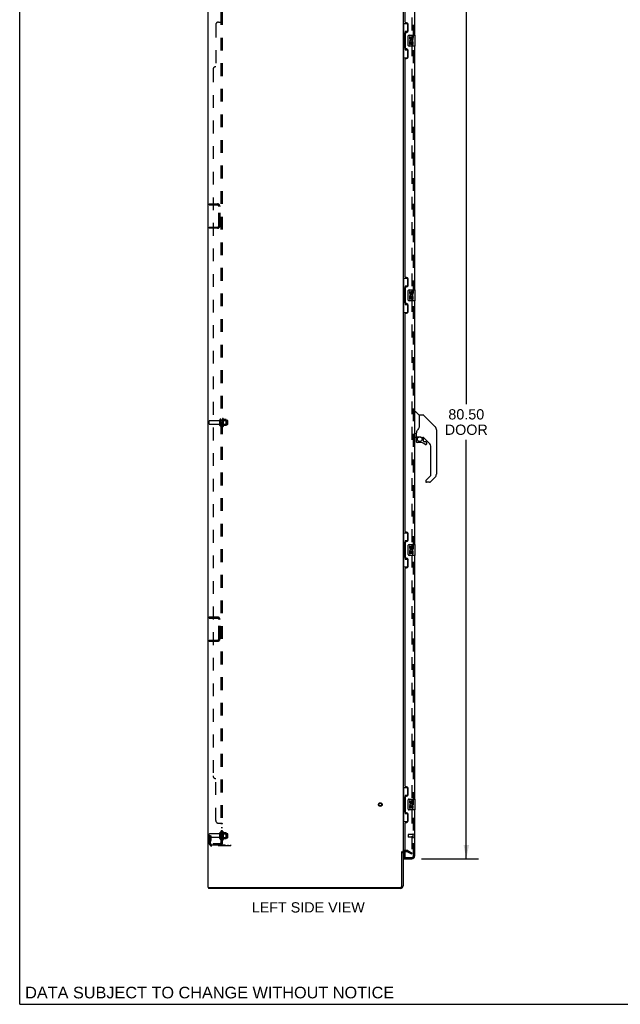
# Model space of a CAD drawing. Header units: inches. Extents: x 0 to 215, y 0 to 139.
# Tile 1 of 21: x 0 to 55, y 0 to 91. Entities that reach past the tile are written whole.
import ezdxf

# ---------------------------------------------------------------- set-up
doc = ezdxf.new("R2010")
doc.units = ezdxf.units.IN
doc.header["$LTSCALE"] = 11.804375
doc.header["$MEASUREMENT"] = 0
doc.linetypes.add('HIDDEN', pattern=[0.2, 0.1, -0.1])
doc.layers.get('0').update_dxf_attribs({"linetype": 'CONTINUOUS'})
for name, color, linetype in [('DEFAULT_2', 8, 'HIDDEN'), ('DIMENSIONS', 7, 'CONTINUOUS'), ('DOOR_ASSEMBLY', 7, 'CONTINUOUS'), ('SUBPANEL', 7, 'CONTINUOUS')]:
    doc.layers.add(name, color=color, linetype=linetype)
doc.styles.get("Standard").update_dxf_attribs({"font": 'arial.ttf'})
doc.dimstyles.new('DIMSTYLE_1', dxfattribs={"dimtxt": 0.946875, "dimasz": 1.2625, "dimexe": 0.09, "dimexo": 0.07, "dimgap": 0.0375, "dimtad": 0, "dimtih": 1, "dimtoh": 1, "dimzin": 4, "dimdsep": 46, "dimtxsty": 'Standard', "dimblk": '_FILLED', "dimblk1": '_FILLED', "dimblk2": '_FILLED', "dimcen": 0.09, "dimadec": 3, "dimazin": 1, "dimtfac": 1, "dimtdec": 3, "dimtofl": 0, "dimtmove": 0, "dimatfit": 3, "dimldrblk": '_FILLED', "dimfxl": 0, "dimtolj": 1, "dimtzin": 4, "dimarcsym": 0})

# ---------------------------------------------------------------- blocks, each defined once
blk = doc.blocks.new('_FILLED')
at = {"color": 0, "linetype": 'ByBlock'}
blk.add_solid([(0, 0), (-1, 0.2), (-1, -0.2)], dxfattribs=at)
blk = doc.blocks.new('*D9')
at = {"layer": 'DIMENSIONS', "color": 2, "linetype": 'Continuous'}
for p, q in [((37.086, 93.935), (42.359, 93.935)), ((41.223, 93.935), (41.223, 55.395)), ((41.223, 13.435), (41.223, 52.081)), ((37.086, 13.435), (42.359, 13.435))]:
    blk.add_line(p, q, dxfattribs=at)
at = {"layer": 'DIMENSIONS', "color": 2, "linetype": 'Continuous', "xscale": 1.2625, "yscale": 1.2625, "zscale": 1.2625}
for p, rotation in [((41.223, 93.935), 90), ((41.223, 13.435), 270)]:
    blk.add_blockref('_FILLED', p, dxfattribs=dict(at, rotation=rotation))
at = {"layer": 'DIMENSIONS', "color": 2, "linetype": 'Continuous', "insert": (41.223, 54.922), "char_height": 0.9469, "width": 3.9635, "attachment_point": 2, "line_spacing_factor": 0.9}
blk.add_mtext('80.50\\PDOOR', dxfattribs=at)

msp = doc.modelspace()

# ---------------------------------------------------------------- linework, layer by layer
at = {"color": 7, "linetype": 'Continuous'}
for p, q in [((0, 0), (0, 138.875)), ((35.287, 14.081), (35.391, 14.081)), ((17.443, 10.789), (17.443, 10.685)), ((17.447, 10.789), (17.481, 10.789)), ((0, 0), (214.625, 0))]:
    msp.add_line(p, q, dxfattribs=at)
at = {"color": 3, "linetype": 'Continuous'}
for p, q in [((17.391, 10.789), (17.391, 96.581)), ((35.391, 93.237), (35.391, 14.133)), ((35.287, 10.932), (35.287, 14.092)), ((35.391, 14.081), (35.391, 10.932)), ((35.595, 14.081), (35.533, 14.081)), ((17.391, 10.789), (17.447, 10.789)), ((35.144, 10.685), (17.443, 10.685)), ((17.481, 10.789), (35.144, 10.789))]:
    msp.add_line(p, q, dxfattribs=at)
for centre, radius, start, end in [((35.533, 13.939), 0.142, 90, 180), ((35.144, 10.932), 0.246, 270, 360), ((35.144, 10.932), 0.142, 270, 360)]:
    msp.add_arc(centre, radius, start, end, dxfattribs=at)
at = {"layer": 'DEFAULT_2', "color": 8, "linetype": 'HIDDEN'}
for p, q in [((36.203, 93.42), (36.203, 13.951)), ((17.495, 73.769), (17.495, 73.873)), ((17.495, 73.873), (18.248, 73.873)), ((17.495, 73.769), (18.248, 73.769)), ((18.391, 71.869), (18.391, 73.626)), ((18.495, 71.869), (18.495, 73.626)), ((17.495, 71.727), (17.495, 71.623)), ((17.495, 71.727), (18.248, 71.727)), ((18.248, 71.623), (17.495, 71.623)), ((17.495, 53.55), (17.495, 53.82)), ((18.422, 53.85), (17.525, 53.85)), ((18.485, 53.428), (18.485, 53.943)), ((18.595, 53.428), (18.595, 53.943)), ((19.19, 53.873), (18.595, 53.873)), ((18.72, 54.019), (18.72, 53.351)), ((18.74, 53.869), (18.72, 53.889)), ((18.74, 53.869), (18.74, 53.502)), ((18.74, 53.869), (19.036, 53.869)), ((18.79, 54.041), (18.79, 53.329)), ((19.045, 53.963), (18.817, 53.963)), ((19.036, 53.869), (19.056, 53.889)), ((19.036, 53.869), (19.036, 53.502)), ((19.056, 53.941), (19.056, 53.429)), ((19.22, 53.528), (19.22, 53.843)), ((18.422, 53.52), (17.525, 53.52)), ((19.19, 53.498), (18.595, 53.498)), ((18.74, 53.502), (18.72, 53.482)), ((18.74, 53.502), (19.036, 53.502)), ((19.045, 53.408), (18.817, 53.408)), ((19.036, 53.502), (19.056, 53.482)), ((17.495, 35.748), (18.248, 35.748)), ((17.495, 35.644), (17.495, 35.748)), ((17.495, 35.644), (18.248, 35.644)), ((18.391, 33.744), (18.391, 35.501)), ((18.495, 33.744), (18.495, 35.501)), ((17.495, 33.602), (18.248, 33.602)), ((17.495, 33.602), (17.495, 33.498)), ((18.248, 33.498), (17.495, 33.498)), ((17.495, 14.859), (17.495, 15.695)), ((17.599, 15.56), (17.495, 15.56)), ((18.422, 15.725), (17.525, 15.725)), ((17.585, 15.22), (17.585, 15.56)), ((17.599, 15.56), (17.689, 15.56)), ((17.599, 14.859), (17.599, 15.56)), ((17.689, 15.22), (17.689, 15.56)), ((18.485, 15.303), (18.485, 15.818)), ((18.595, 15.303), (18.595, 15.818)), ((19.19, 15.748), (18.595, 15.748)), ((18.72, 15.894), (18.72, 15.226)), ((18.74, 15.744), (18.72, 15.764)), ((18.74, 15.744), (19.036, 15.744)), ((18.74, 15.744), (18.74, 15.377)), ((18.79, 15.916), (18.79, 15.204)), ((19.045, 15.838), (18.817, 15.838)), ((19.036, 15.744), (19.056, 15.764)), ((19.036, 15.744), (19.036, 15.377)), ((19.056, 15.816), (19.056, 15.304)), ((19.22, 15.403), (19.22, 15.718)), ((18.422, 15.395), (17.525, 15.395)), ((17.583, 15.214), (17.534, 15.146)), ((17.585, 15.385), (17.689, 15.385)), ((17.667, 15.153), (17.618, 15.085)), ((17.741, 14.716), (19.495, 14.716)), ((19.495, 14.612), (17.741, 14.612)), ((19.19, 15.373), (18.595, 15.373)), ((18.74, 15.377), (18.72, 15.357)), ((18.74, 15.377), (19.036, 15.377)), ((19.045, 15.283), (18.817, 15.283)), ((18.992, 14.612), (18.992, 14.716)), ((19.036, 15.377), (19.056, 15.357)), ((19.248, 14.612), (19.248, 14.716)), ((19.495, 14.612), (19.495, 14.716)), ((35.795, 14.185), (35.533, 14.185)), ((35.795, 14.081), (35.595, 14.081)), ((35.811, 14.077), (36.151, 13.88)), ((35.863, 14.167), (36.203, 13.971)), ((36.151, 13.88), (36.203, 13.971))]:
    msp.add_line(p, q, dxfattribs=at)
for points in [[(36.186, 13.931), (36.186, 13.931), (36.184, 13.931), (36.182, 13.931), (36.18, 13.932), (36.178, 13.933)], [(36.203, 13.951), (36.203, 13.948), (36.203, 13.946), (36.202, 13.944), (36.201, 13.942), (36.2, 13.94), (36.199, 13.938), (36.198, 13.936), (36.197, 13.935), (36.195, 13.934), (36.193, 13.933), (36.191, 13.932), (36.19, 13.931), (36.188, 13.931), (36.186, 13.931)]]:
    msp.add_lwpolyline(points, dxfattribs=at)
for radius in [0.164, 0.124]:
    msp.add_circle((33.287, 18.435), radius, dxfattribs=at)
for centre, radius, start, end in [((18.248, 73.626), 0.246, 0, 90), ((18.248, 73.626), 0.142, 0, 90), ((18.248, 71.869), 0.246, 270, 360), ((18.248, 71.869), 0.142, 270, 360), ((17.525, 53.82), 0.03, 90, 180), ((18.422, 53.913), 0.0625, 270, 360), ((18.54, 53.943), 0.055, 360, 180), ((18.758, 54.019), 0.0384, 34.44966, 180), ((18.189, 53.685), 0.698, 23.96793, 30.66313), ((18.836, 53.973), 0.01, 203.96793, 270), ((19.045, 53.953), 0.01, 5.19383, 90), ((18.914, 53.941), 0.141, 0, 5.20805), ((19.19, 53.843), 0.03, 359.99999, 90), ((17.525, 53.55), 0.03, 180, 270), ((18.422, 53.458), 0.0625, 0, 90), ((18.54, 53.428), 0.055, 180, 0), ((18.758, 53.351), 0.0384, 180, 325.55034), ((18.189, 53.685), 0.698, 329.33687, 336.03207), ((18.836, 53.398), 0.01, 90, 156.03207), ((19.045, 53.418), 0.01, 270, 354.80617), ((18.914, 53.429), 0.141, 354.79195, 360), ((19.19, 53.528), 0.03, 270, 0.00001), ((18.248, 35.501), 0.246, 0, 90), ((18.248, 35.501), 0.142, 0, 90), ((18.248, 33.744), 0.246, 270, 360), ((18.248, 33.744), 0.142, 270, 360), ((17.525, 15.695), 0.03, 90, 180), ((18.422, 15.788), 0.0625, 270, 360), ((18.54, 15.818), 0.055, 360, 180), ((18.758, 15.894), 0.0384, 34.44966, 180), ((18.189, 15.56), 0.698, 23.96793, 30.66313), ((18.836, 15.848), 0.01, 203.96793, 270), ((19.045, 15.828), 0.01, 5.19383, 90), ((18.914, 15.816), 0.141, 0, 5.20805), ((19.19, 15.718), 0.03, 359.99999, 90), ((17.525, 15.425), 0.03, 180, 270), ((17.703, 15.024), 0.208, 144.24611, 180), ((17.741, 14.859), 0.246, 180, 270), ((17.575, 15.22), 0.01, 324.24611, 360), ((17.703, 15.024), 0.104, 144.24611, 180), ((17.741, 14.859), 0.142, 180, 270), ((17.575, 15.22), 0.114, 324.24611, 360), ((18.422, 15.333), 0.0625, 0, 90), ((18.54, 15.303), 0.055, 180, 0), ((18.758, 15.226), 0.0384, 180, 325.55034), ((18.189, 15.56), 0.698, 329.33687, 336.03207), ((18.836, 15.273), 0.01, 90, 156.03207), ((19.045, 15.293), 0.01, 270, 354.80617), ((18.914, 15.304), 0.141, 354.79195, 360), ((19.19, 15.403), 0.03, 270, 0.00001), ((35.533, 13.939), 0.246, 90, 180), ((35.795, 14.048), 0.137, 60, 90), ((35.795, 14.048), 0.033, 60, 90)]:
    msp.add_arc(centre, radius, start, end, dxfattribs=at)
at = {"layer": 'DOOR_ASSEMBLY', "color": 3, "linetype": 'Continuous'}
for p, q in [((35.595, 90.643), (35.595, 93.811)), ((36.449, 93.689), (36.449, 89.435)), ((35.715, 90.583), (35.655, 90.583)), ((35.845, 89.833), (35.845, 90.453)), ((35.595, 88.228), (35.595, 89.643)), ((35.655, 89.703), (35.715, 89.703)), ((35.715, 88.168), (35.655, 88.168)), ((36.449, 88.435), (36.449, 65.935)), ((35.655, 87.288), (35.715, 87.288)), ((35.845, 87.418), (35.845, 88.038)), ((35.595, 67.143), (35.595, 87.228)), ((35.715, 67.083), (35.655, 67.083)), ((35.845, 66.333), (35.845, 66.953)), ((35.595, 64.728), (35.595, 66.143)), ((35.655, 66.203), (35.715, 66.203)), ((35.715, 64.668), (35.655, 64.668)), ((35.845, 63.918), (35.845, 64.538)), ((36.449, 64.935), (36.449, 42.435)), ((35.595, 43.643), (35.595, 63.728)), ((35.655, 63.788), (35.715, 63.788)), ((35.715, 43.583), (35.655, 43.583)), ((35.845, 42.833), (35.845, 43.453)), ((35.595, 41.228), (35.595, 42.643)), ((35.655, 42.703), (35.715, 42.703)), ((35.715, 41.168), (35.655, 41.168)), ((35.845, 40.418), (35.845, 41.038)), ((36.449, 41.435), (36.449, 18.935)), ((35.595, 20.143), (35.595, 40.228)), ((35.655, 40.288), (35.715, 40.288)), ((35.715, 20.083), (35.655, 20.083)), ((35.595, 17.728), (35.595, 19.143)), ((35.655, 19.203), (35.715, 19.203)), ((35.845, 19.333), (35.845, 19.953)), ((35.715, 17.668), (35.655, 17.668)), ((35.845, 16.918), (35.845, 17.538)), ((36.449, 17.935), (36.449, 13.682)), ((35.595, 13.559), (35.595, 16.728)), ((35.655, 16.788), (35.715, 16.788)), ((35.47, 13.435), (36.202, 13.435))]:
    msp.add_line(p, q, dxfattribs=at)
at = {"layer": 'DOOR_ASSEMBLY', "color": 8, "linetype": 'HIDDEN'}
for p, q in [((36.345, 13.682), (36.345, 93.689)), ((35.845, 15.653), (35.845, 15.425)), ((36.302, 15.663), (35.855, 15.663)), ((36.302, 15.681), (36.302, 15.397)), ((36.302, 15.415), (35.855, 15.415)), ((35.47, 13.539), (35.615, 13.539)), ((35.615, 13.539), (36.202, 13.539))]:
    msp.add_line(p, q, dxfattribs=at)
at = {"layer": 'DOOR_ASSEMBLY', "color": 7, "linetype": 'Continuous'}
for p, q in [((35.391, 90.51), (35.831, 90.51)), ((35.43, 90.51), (35.43, 89.485)), ((35.795, 90.51), (35.795, 89.73)), ((35.408, 89.485), (35.408, 88.385)), ((35.408, 89.485), (35.531, 89.485)), ((35.531, 89.515), (35.531, 89.536)), ((35.531, 88.385), (35.531, 89.485)), ((35.568, 89.775), (35.568, 88.095)), ((35.795, 89.775), (35.568, 89.775)), ((35.854, 88.535), (35.854, 89.335)), ((35.954, 89.435), (36.494, 89.435)), ((35.991, 89.281), (35.991, 89.145)), ((36.054, 89.281), (35.991, 89.281)), ((36.054, 89.145), (36.054, 89.281)), ((36.119, 89.207), (36.119, 89.138)), ((36.18, 89.145), (36.18, 89.187)), ((36.243, 89.187), (36.243, 89.05)), ((36.306, 89.05), (36.306, 89.187)), ((36.509, 88.45), (36.509, 89.42)), ((35.408, 88.385), (35.531, 88.385)), ((35.43, 88.385), (35.43, 87.36)), ((35.531, 88.334), (35.531, 88.355)), ((36.494, 88.435), (35.954, 88.435)), ((35.991, 88.82), (35.991, 88.589)), ((36.009, 88.82), (35.991, 88.82)), ((35.991, 88.589), (36.054, 88.589)), ((36.044, 88.82), (36.071, 88.839)), ((36.044, 88.82), (36.306, 88.82)), ((36.054, 88.589), (36.054, 88.757)), ((36.054, 88.757), (36.119, 88.757)), ((36.119, 88.757), (36.119, 88.621)), ((36.119, 88.621), (36.18, 88.621)), ((36.18, 88.621), (36.18, 88.757)), ((36.18, 88.757), (36.243, 88.757)), ((36.235, 88.856), (36.293, 88.831)), ((36.243, 89.05), (36.306, 89.05)), ((36.243, 88.757), (36.243, 88.589)), ((36.243, 88.589), (36.306, 88.589)), ((36.306, 88.589), (36.306, 88.82)), ((35.391, 87.36), (35.831, 87.36)), ((35.568, 88.095), (35.795, 88.095)), ((35.795, 88.14), (35.795, 87.36)), ((35.391, 67.01), (35.831, 67.01)), ((35.43, 67.01), (35.43, 65.985)), ((35.795, 67.01), (35.795, 66.23)), ((35.408, 65.985), (35.408, 64.885)), ((35.408, 65.985), (35.531, 65.985)), ((35.531, 66.015), (35.531, 66.036)), ((35.531, 64.885), (35.531, 65.985)), ((35.568, 66.275), (35.568, 64.595)), ((35.795, 66.275), (35.568, 66.275)), ((35.854, 65.035), (35.854, 65.835)), ((35.954, 65.935), (36.494, 65.935)), ((35.991, 65.781), (35.991, 65.645)), ((36.054, 65.781), (35.991, 65.781)), ((36.054, 65.645), (36.054, 65.781)), ((36.119, 65.707), (36.119, 65.638)), ((36.18, 65.645), (36.18, 65.687)), ((36.243, 65.687), (36.243, 65.55)), ((36.243, 65.55), (36.306, 65.55)), ((36.306, 65.55), (36.306, 65.687)), ((36.509, 64.95), (36.509, 65.92)), ((35.408, 64.885), (35.531, 64.885)), ((35.43, 64.885), (35.43, 63.86)), ((35.531, 64.834), (35.531, 64.855)), ((35.568, 64.595), (35.795, 64.595)), ((35.795, 64.64), (35.795, 63.86)), ((36.494, 64.935), (35.954, 64.935)), ((35.991, 65.32), (35.991, 65.089)), ((36.009, 65.32), (35.991, 65.32)), ((35.991, 65.089), (36.054, 65.089)), ((36.044, 65.32), (36.071, 65.339)), ((36.044, 65.32), (36.306, 65.32)), ((36.054, 65.089), (36.054, 65.257)), ((36.054, 65.257), (36.119, 65.257)), ((36.119, 65.257), (36.119, 65.121)), ((36.119, 65.121), (36.18, 65.121)), ((36.18, 65.121), (36.18, 65.257)), ((36.18, 65.257), (36.243, 65.257)), ((36.235, 65.356), (36.293, 65.331)), ((36.243, 65.257), (36.243, 65.089)), ((36.243, 65.089), (36.306, 65.089)), ((36.306, 65.089), (36.306, 65.32)), ((35.391, 63.86), (35.831, 63.86)), ((36.488, 54.63), (36.449, 54.63)), ((36.488, 52.315), (36.488, 54.681)), ((36.496, 54.689), (36.55, 54.689)), ((36.873, 54.383), (36.578, 54.677)), ((36.882, 54.362), (36.882, 53.31)), ((36.89, 53.322), (36.89, 54.366)), ((37.251, 54.374), (36.897, 54.374)), ((37.306, 54.351), (38.349, 53.308)), ((38.044, 53.614), (38.044, 53.614)), ((36.606, 52.752), (36.606, 52.749)), ((36.606, 52.749), (36.606, 52.346)), ((36.615, 52.778), (36.614, 52.754)), ((36.614, 52.398), (36.614, 52.754)), ((36.614, 52.707), (36.614, 52.709)), ((36.882, 53.498), (36.883, 53.498)), ((38.349, 53.308), (38.055, 53.602)), ((38.416, 53.218), (38.416, 53.218)), ((38.464, 53.03), (38.464, 48.927)), ((36.488, 52.366), (36.449, 52.366)), ((36.567, 52.307), (36.496, 52.307)), ((36.61, 52.174), (36.61, 51.936)), ((36.612, 52.174), (36.621, 52.174)), ((36.621, 51.936), (36.612, 51.936)), ((36.634, 52.378), (36.929, 52.378)), ((36.733, 52.378), (36.668, 52.313)), ((36.673, 52.308), (36.671, 52.31)), ((36.676, 52.305), (36.673, 52.308)), ((36.925, 51.858), (36.689, 51.858)), ((36.929, 52.378), (36.932, 52.378)), ((37.126, 52.307), (37.202, 52.307)), ((37.24, 52.303), (37.24, 52.02)), ((37.243, 52.012), (37.315, 51.94)), ((37.78, 51.811), (37.284, 52.306)), ((37.324, 51.936), (37.476, 51.936)), ((37.555, 51.858), (37.555, 51.738)), ((37.553, 51.738), (37.544, 51.738)), ((37.953, 48.841), (37.953, 51.393)), ((37.48, 48.312), (37.48, 48.252)), ((37.494, 48.35), (37.493, 48.349)), ((37.498, 48.354), (37.93, 48.786)), ((37.841, 48.173), (37.559, 48.173)), ((38.349, 48.648), (37.897, 48.196)), ((35.391, 43.51), (35.831, 43.51)), ((35.43, 43.51), (35.43, 42.485)), ((35.795, 42.775), (35.568, 42.775)), ((35.568, 42.775), (35.568, 41.095)), ((35.795, 43.51), (35.795, 42.73)), ((35.408, 42.485), (35.531, 42.485)), ((35.408, 42.485), (35.408, 41.385)), ((35.531, 42.515), (35.531, 42.536)), ((35.531, 41.385), (35.531, 42.485)), ((35.854, 41.535), (35.854, 42.335)), ((35.954, 42.435), (36.494, 42.435)), ((36.054, 42.281), (35.991, 42.281)), ((35.991, 42.281), (35.991, 42.145)), ((36.009, 41.82), (35.991, 41.82)), ((35.991, 41.82), (35.991, 41.589)), ((36.044, 41.82), (36.071, 41.839)), ((36.044, 41.82), (36.306, 41.82)), ((36.054, 42.145), (36.054, 42.281)), ((36.119, 42.207), (36.119, 42.138)), ((36.18, 42.145), (36.18, 42.187)), ((36.235, 41.856), (36.293, 41.831)), ((36.243, 42.187), (36.243, 42.05)), ((36.243, 42.05), (36.306, 42.05)), ((36.306, 42.05), (36.306, 42.187)), ((36.306, 41.589), (36.306, 41.82)), ((36.509, 41.45), (36.509, 42.42)), ((35.408, 41.385), (35.531, 41.385)), ((35.43, 41.385), (35.43, 40.36)), ((35.531, 41.334), (35.531, 41.355)), ((35.568, 41.095), (35.795, 41.095)), ((35.795, 41.14), (35.795, 40.36)), ((36.494, 41.435), (35.954, 41.435)), ((35.991, 41.589), (36.054, 41.589)), ((36.054, 41.757), (36.119, 41.757)), ((36.054, 41.589), (36.054, 41.757)), ((36.119, 41.757), (36.119, 41.621)), ((36.119, 41.621), (36.18, 41.621)), ((36.18, 41.757), (36.243, 41.757)), ((36.18, 41.621), (36.18, 41.757)), ((36.243, 41.757), (36.243, 41.589)), ((36.243, 41.589), (36.306, 41.589)), ((35.391, 40.36), (35.831, 40.36)), ((35.391, 20.01), (35.831, 20.01)), ((35.43, 20.01), (35.43, 18.985)), ((35.795, 20.01), (35.795, 19.23)), ((35.795, 19.275), (35.568, 19.275)), ((35.568, 19.275), (35.568, 17.595)), ((35.408, 18.985), (35.531, 18.985)), ((35.408, 18.985), (35.408, 17.885)), ((35.531, 19.015), (35.531, 19.036)), ((35.531, 17.885), (35.531, 18.985)), ((35.854, 18.035), (35.854, 18.835)), ((35.954, 18.935), (36.494, 18.935)), ((36.054, 18.781), (35.991, 18.781)), ((35.991, 18.781), (35.991, 18.645)), ((36.009, 18.32), (35.991, 18.32)), ((35.991, 18.32), (35.991, 18.089)), ((36.044, 18.32), (36.071, 18.339)), ((36.044, 18.32), (36.306, 18.32)), ((36.054, 18.645), (36.054, 18.781)), ((36.054, 18.257), (36.119, 18.257)), ((36.054, 18.089), (36.054, 18.257)), ((36.119, 18.707), (36.119, 18.638)), ((36.119, 18.257), (36.119, 18.121)), ((36.18, 18.645), (36.18, 18.687)), ((36.18, 18.257), (36.243, 18.257)), ((36.18, 18.121), (36.18, 18.257)), ((36.235, 18.356), (36.293, 18.331)), ((36.243, 18.687), (36.243, 18.55)), ((36.243, 18.55), (36.306, 18.55)), ((36.243, 18.257), (36.243, 18.089)), ((36.306, 18.55), (36.306, 18.687)), ((36.306, 18.089), (36.306, 18.32)), ((36.509, 17.95), (36.509, 18.92)), ((35.408, 17.885), (35.531, 17.885)), ((35.43, 17.885), (35.43, 16.86)), ((35.531, 17.834), (35.531, 17.855)), ((35.568, 17.595), (35.795, 17.595)), ((35.795, 17.64), (35.795, 16.86)), ((36.494, 17.935), (35.954, 17.935)), ((35.991, 18.089), (36.054, 18.089)), ((36.119, 18.121), (36.18, 18.121)), ((36.243, 18.089), (36.306, 18.089)), ((35.391, 16.86), (35.831, 16.86)), ((35.47, 14.066), (35.47, 13.559)), ((35.47, 13.539), (35.47, 13.435))]:
    msp.add_line(p, q, dxfattribs=at)
for points in [[(35.568, 89.751), (35.568, 89.748), (35.568, 89.744), (35.569, 89.74), (35.57, 89.736), (35.572, 89.731), (35.574, 89.726), (35.577, 89.721), (35.58, 89.715), (35.583, 89.708), (35.587, 89.701), (35.591, 89.694), (35.596, 89.686), (35.601, 89.678), (35.604, 89.674)], [(35.854, 89.335), (35.854, 89.341), (35.854, 89.348), (35.855, 89.354), (35.857, 89.36), (35.858, 89.366), (35.86, 89.371)], [(35.604, 88.196), (35.601, 88.193), (35.596, 88.184), (35.591, 88.176), (35.587, 88.169), (35.583, 88.162), (35.58, 88.156), (35.577, 88.15), (35.574, 88.144), (35.572, 88.139), (35.57, 88.134), (35.569, 88.13), (35.568, 88.126), (35.568, 88.122), (35.568, 88.119)], [(35.86, 88.499), (35.858, 88.505), (35.857, 88.51), (35.855, 88.516), (35.854, 88.523), (35.854, 88.529), (35.854, 88.535)], [(35.568, 66.251), (35.568, 66.248), (35.568, 66.244), (35.569, 66.24), (35.57, 66.236), (35.572, 66.231), (35.574, 66.226), (35.577, 66.221), (35.58, 66.215), (35.583, 66.208), (35.587, 66.201), (35.591, 66.194), (35.596, 66.186), (35.601, 66.178), (35.604, 66.174)], [(35.854, 65.835), (35.854, 65.841), (35.854, 65.848), (35.855, 65.854), (35.857, 65.86), (35.858, 65.866), (35.86, 65.871)], [(35.604, 64.696), (35.601, 64.693), (35.596, 64.684), (35.591, 64.676), (35.587, 64.669), (35.583, 64.662), (35.58, 64.656), (35.577, 64.65), (35.574, 64.644), (35.572, 64.639), (35.57, 64.634), (35.569, 64.63), (35.568, 64.626), (35.568, 64.622), (35.568, 64.619)], [(35.86, 64.999), (35.858, 65.005), (35.857, 65.01), (35.855, 65.016), (35.854, 65.023), (35.854, 65.029), (35.854, 65.035)], [(37.306, 54.351), (37.299, 54.358), (37.29, 54.363), (37.281, 54.368), (37.271, 54.371), (37.261, 54.373), (37.251, 54.374)], [(36.606, 52.756), (36.606, 52.754), (36.606, 52.752)], [(36.611, 52.696), (36.611, 52.7), (36.612, 52.704), (36.614, 52.707)], [(36.667, 52.924), (36.657, 52.908), (36.641, 52.879), (36.629, 52.847), (36.62, 52.813), (36.615, 52.778)], [(36.889, 53.331), (36.868, 53.273), (36.838, 53.205), (36.801, 53.134), (36.759, 53.063), (36.712, 52.989), (36.667, 52.924)], [(36.883, 53.498), (36.886, 53.496), (36.888, 53.495), (36.889, 53.494), (36.889, 53.492), (36.89, 53.491)], [(38.457, 53.107), (38.449, 53.137), (38.436, 53.177), (38.418, 53.215), (38.396, 53.251), (38.371, 53.285), (38.349, 53.308)], [(36.606, 52.657), (36.606, 52.664), (36.607, 52.67), (36.607, 52.677), (36.608, 52.684), (36.609, 52.69), (36.611, 52.697)], [(36.612, 52.174), (36.613, 52.189), (36.615, 52.204), (36.618, 52.219), (36.622, 52.234), (36.627, 52.249), (36.634, 52.262), (36.641, 52.276), (36.649, 52.288), (36.659, 52.3), (36.669, 52.312)], [(36.689, 51.86), (36.68, 51.86), (36.672, 51.862), (36.664, 51.864), (36.656, 51.867), (36.648, 51.872), (36.641, 51.877), (36.635, 51.882), (36.629, 51.889), (36.624, 51.896), (36.62, 51.903), (36.617, 51.911), (36.614, 51.919), (36.613, 51.928), (36.612, 51.936)], [(36.676, 52.305), (36.666, 52.295), (36.657, 52.283), (36.649, 52.271), (36.642, 52.258), (36.635, 52.245), (36.63, 52.231), (36.626, 52.217), (36.624, 52.203), (36.622, 52.189), (36.621, 52.174)], [(36.621, 51.936), (36.622, 51.929), (36.623, 51.921), (36.625, 51.914), (36.628, 51.907), (36.632, 51.9), (36.636, 51.894), (36.641, 51.889), (36.647, 51.884), (36.653, 51.879), (36.66, 51.875), (36.667, 51.873), (36.674, 51.87), (36.681, 51.869), (36.689, 51.869)], [(36.671, 52.31), (36.67, 52.311), (36.67, 52.311), (36.669, 52.312), (36.669, 52.312)], [(36.689, 51.86), (36.689, 51.86), (36.689, 51.861), (36.689, 51.861), (36.689, 51.862), (36.689, 51.864), (36.689, 51.865), (36.689, 51.869)], [(36.932, 52.378), (36.946, 52.378), (36.959, 52.377), (36.972, 52.375), (36.985, 52.372), (36.997, 52.369), (37.008, 52.366), (37.019, 52.362), (37.029, 52.358), (37.038, 52.354), (37.047, 52.35), (37.055, 52.346), (37.062, 52.342), (37.069, 52.338), (37.075, 52.335), (37.08, 52.331), (37.086, 52.328), (37.09, 52.325), (37.098, 52.319)], [(37.098, 52.319), (37.102, 52.317), (37.105, 52.315), (37.108, 52.313), (37.111, 52.312), (37.113, 52.31)], [(37.113, 52.31), (37.116, 52.309), (37.12, 52.308), (37.124, 52.307)], [(37.476, 51.662), (37.467, 51.662), (37.459, 51.664), (37.45, 51.666), (37.442, 51.67), (37.434, 51.674), (37.427, 51.679)], [(37.433, 51.686), (37.439, 51.681), (37.446, 51.678), (37.453, 51.675), (37.46, 51.672), (37.468, 51.671), (37.476, 51.671), (37.483, 51.671), (37.491, 51.672), (37.498, 51.674), (37.505, 51.677), (37.512, 51.681), (37.518, 51.685), (37.524, 51.69), (37.529, 51.696), (37.534, 51.702), (37.537, 51.709), (37.54, 51.716), (37.543, 51.723), (37.544, 51.731), (37.544, 51.738)], [(37.553, 51.738), (37.552, 51.73), (37.551, 51.721), (37.549, 51.713), (37.545, 51.705), (37.541, 51.698), (37.536, 51.691), (37.53, 51.684), (37.524, 51.678), (37.517, 51.673), (37.51, 51.669), (37.502, 51.666), (37.493, 51.664), (37.485, 51.662), (37.476, 51.662)], [(37.498, 48.354), (37.497, 48.353), (37.496, 48.353), (37.496, 48.352), (37.495, 48.351), (37.494, 48.35)], [(35.568, 42.751), (35.568, 42.748), (35.568, 42.744), (35.569, 42.74), (35.57, 42.736), (35.572, 42.731), (35.574, 42.726), (35.577, 42.721), (35.58, 42.715), (35.583, 42.708), (35.587, 42.701), (35.591, 42.694), (35.596, 42.686), (35.601, 42.678), (35.604, 42.674)], [(35.854, 42.335), (35.854, 42.341), (35.854, 42.348), (35.855, 42.354), (35.857, 42.36), (35.858, 42.366), (35.86, 42.371)], [(35.604, 41.196), (35.601, 41.193), (35.596, 41.184), (35.591, 41.176), (35.587, 41.169), (35.583, 41.162), (35.58, 41.156), (35.577, 41.15), (35.574, 41.144), (35.572, 41.139), (35.57, 41.134), (35.569, 41.13), (35.568, 41.126), (35.568, 41.122), (35.568, 41.119)], [(35.86, 41.499), (35.858, 41.505), (35.857, 41.51), (35.855, 41.516), (35.854, 41.523), (35.854, 41.529), (35.854, 41.535)], [(35.568, 19.251), (35.568, 19.248), (35.568, 19.244), (35.569, 19.24), (35.57, 19.236), (35.572, 19.231), (35.574, 19.226), (35.577, 19.221), (35.58, 19.215), (35.583, 19.208), (35.587, 19.201), (35.591, 19.194), (35.596, 19.186), (35.601, 19.178), (35.604, 19.174)], [(35.854, 18.835), (35.854, 18.841), (35.854, 18.848), (35.855, 18.854), (35.857, 18.86), (35.858, 18.866), (35.86, 18.871)], [(35.604, 17.696), (35.601, 17.693), (35.596, 17.684), (35.591, 17.676), (35.587, 17.669), (35.583, 17.662), (35.58, 17.656), (35.577, 17.65), (35.574, 17.644), (35.572, 17.639), (35.57, 17.634), (35.569, 17.63), (35.568, 17.626), (35.568, 17.622), (35.568, 17.619)], [(35.86, 17.999), (35.858, 18.005), (35.857, 18.01), (35.855, 18.016), (35.854, 18.023), (35.854, 18.029), (35.854, 18.035)]]:
    msp.add_lwpolyline(points, dxfattribs=at)
msp.add_circle((36.925, 52.153), 0.217, dxfattribs=at)
at = {"layer": 'DOOR_ASSEMBLY', "color": 3, "linetype": 'Continuous'}
for centre, radius, start, end in [((35.655, 90.643), 0.06, 180, 270), ((35.715, 90.453), 0.13, 0, 90), ((35.655, 89.643), 0.06, 90, 180), ((35.715, 89.833), 0.13, 270, 360), ((35.655, 88.228), 0.06, 180, 270), ((35.715, 88.038), 0.13, 0, 90), ((35.655, 87.228), 0.06, 90, 180), ((35.715, 87.418), 0.13, 270, 360), ((35.655, 67.143), 0.06, 180, 270), ((35.715, 66.953), 0.13, 0, 90), ((35.655, 66.143), 0.06, 90, 180), ((35.715, 66.333), 0.13, 270, 360), ((35.655, 64.728), 0.06, 180, 270), ((35.715, 64.538), 0.13, 0, 90), ((35.655, 63.728), 0.06, 90, 180), ((35.715, 63.918), 0.13, 270, 360), ((35.655, 43.643), 0.06, 180, 270), ((35.715, 43.453), 0.13, 0, 90), ((35.715, 42.833), 0.13, 270, 360), ((35.655, 42.643), 0.06, 90, 180), ((35.655, 41.228), 0.06, 180, 270), ((35.715, 41.038), 0.13, 0, 90), ((35.655, 40.228), 0.06, 90, 180), ((35.715, 40.418), 0.13, 270, 360), ((35.655, 20.143), 0.06, 180, 270), ((35.715, 19.953), 0.13, 0, 90), ((35.655, 19.143), 0.06, 90, 180), ((35.715, 19.333), 0.13, 270, 360), ((35.655, 17.728), 0.06, 180, 270), ((35.715, 17.538), 0.13, 0, 90), ((35.655, 16.728), 0.06, 90, 180), ((35.715, 16.918), 0.13, 270, 360), ((36.202, 13.682), 0.246, 270, 360), ((35.615, 13.559), 0.02, 180, 270)]:
    msp.add_arc(centre, radius, start, end, dxfattribs=at)
at = {"layer": 'DOOR_ASSEMBLY', "color": 7, "linetype": 'Continuous'}
for centre, radius, start, end in [((35.954, 89.335), 0.1, 90, 158.79459), ((36.086, 89.145), 0.0943, 180, 360), ((36.086, 89.145), 0.0314, 180, 261.22946), ((36.085, 89.149), 0.0362, 263.42855, 341.76278), ((36.211, 89.187), 0.0943, 68.69989, 167.43379), ((36.211, 89.187), 0.0314, 0, 180.04847), ((36.211, 89.187), 0.0943, 0, 68.67039), ((36.494, 89.42), 0.015, 0, 90), ((35.954, 88.535), 0.1, 201.20502, 270), ((36.145, 88.893), 0.154, 161.41988, 206.19629), ((36.148, 88.893), 0.157, 336.59665, 161.87913), ((36.148, 88.893), 0.157, 205.73705, 207.8532), ((36.148, 88.893), 0.0943, 336.59665, 215.11217), ((36.494, 88.45), 0.015, 270, 360), ((35.954, 65.835), 0.1, 90, 158.79459), ((36.086, 65.645), 0.0943, 180, 360), ((36.145, 65.393), 0.154, 161.41988, 206.19629), ((36.148, 65.393), 0.157, 336.59665, 161.87913), ((36.086, 65.645), 0.0314, 180, 261.22946), ((36.148, 65.393), 0.0943, 336.59665, 215.11217), ((36.085, 65.649), 0.0362, 263.42855, 341.76278), ((36.211, 65.687), 0.0943, 68.69989, 167.43379), ((36.211, 65.687), 0.0314, 0, 180.04847), ((36.211, 65.687), 0.0943, 0, 68.67039), ((36.494, 65.92), 0.015, 0, 90), ((35.954, 65.035), 0.1, 201.20502, 270), ((36.148, 65.393), 0.157, 205.73705, 207.8532), ((36.494, 64.95), 0.015, 270, 360), ((36.496, 54.681), 0.00787, 90, 180), ((36.55, 54.65), 0.0394, 45, 90), ((36.852, 54.362), 0.0295, 0, 45), ((36.87, 54.192), 0.0197, 306.99405, 360), ((36.897, 54.366), 0.00787, 90, 180), ((38.071, 53.03), 0.394, 20.94788, 45), ((38.071, 53.03), 0.394, 0, 11.2904), ((36.496, 52.315), 0.00787, 180, 270), ((36.567, 52.346), 0.0394, 270, 360), ((36.807, 52.174), 0.197, 135, 180), ((36.689, 51.936), 0.0787, 180, 270), ((36.634, 52.398), 0.0197, 180, 270), ((36.925, 51.07), 0.787, 50.4788, 90), ((37.202, 52.11), 0.197, 50.64978, 90), ((37.252, 52.02), 0.0118, 180, 225), ((37.324, 51.948), 0.0118, 225, 270), ((37.476, 51.858), 0.0787, 0, 90), ((37.362, 51.393), 0.591, 0, 45), ((37.476, 51.738), 0.0787, 230.4788, 360), ((37.539, 48.312), 0.0591, 141.13263, 180), ((37.559, 48.252), 0.0787, 180, 270), ((37.841, 48.252), 0.0787, 270, 315), ((37.874, 48.841), 0.0787, 315, 360), ((38.071, 48.927), 0.394, 315, 360), ((35.954, 42.335), 0.1, 90, 158.79459), ((36.086, 42.145), 0.0943, 180, 360), ((36.145, 41.893), 0.154, 161.41988, 206.19629), ((36.148, 41.893), 0.157, 336.59665, 161.87913), ((36.148, 41.893), 0.157, 205.73705, 207.8532), ((36.086, 42.145), 0.0314, 180, 261.22946), ((36.148, 41.893), 0.0943, 336.59665, 215.11217), ((36.085, 42.149), 0.0362, 263.42855, 341.76278), ((36.211, 42.187), 0.0943, 68.69989, 167.43379), ((36.211, 42.187), 0.0314, 0, 180.04847), ((36.211, 42.187), 0.0943, 0, 68.67039), ((36.494, 42.42), 0.015, 0, 90), ((35.954, 41.535), 0.1, 201.20502, 270), ((36.494, 41.45), 0.015, 270, 360), ((35.954, 18.835), 0.1, 90, 158.79459), ((36.086, 18.645), 0.0943, 180, 360), ((36.145, 18.393), 0.154, 161.41988, 206.19629), ((36.148, 18.393), 0.157, 336.59665, 161.87913), ((36.148, 18.393), 0.157, 205.73705, 207.8532), ((36.086, 18.645), 0.0314, 180, 261.22946), ((36.148, 18.393), 0.0943, 336.59665, 215.11217), ((36.085, 18.649), 0.0362, 263.42855, 341.76278), ((36.211, 18.687), 0.0943, 68.69989, 167.43379), ((36.211, 18.687), 0.0314, 0, 180.04847), ((36.211, 18.687), 0.0943, 0, 68.67039), ((36.494, 18.92), 0.015, 0, 90), ((35.954, 18.035), 0.1, 201.20502, 270), ((36.494, 17.95), 0.015, 270, 360), ((35.49, 13.559), 0.02, 180, 270), ((36.285, 13.825), 0.26, 267.41339, 270)]:
    msp.add_arc(centre, radius, start, end, dxfattribs=at)
at = {"layer": 'DOOR_ASSEMBLY', "color": 8, "linetype": 'HIDDEN'}
for centre, radius, start, end in [((35.855, 15.653), 0.01, 90, 180), ((36.323, 15.681), 0.0215, 0, 180), ((35.855, 15.425), 0.01, 180, 270), ((36.323, 15.397), 0.0215, 180, 360), ((36.202, 13.682), 0.142, 270, 360)]:
    msp.add_arc(centre, radius, start, end, dxfattribs=at)
at = {"layer": 'DOOR_ASSEMBLY', "color": 7, "linetype": 'Continuous'}
for centre, start_param, end_param in [((35.635, 89.526), 0.699287, 1.51401), ((35.635, 89.526), -4.655602, -3.84088), ((35.635, 88.345), 0.699287, 1.51401), ((35.635, 88.345), -4.655602, -3.84088), ((35.635, 66.026), 0.699287, 1.51401), ((35.635, 66.026), -4.655602, -3.84088), ((35.635, 64.845), 0.699287, 1.51401), ((35.635, 64.845), -4.655602, -3.84088), ((35.635, 42.526), 0.699287, 1.51401), ((35.635, 42.526), -4.655602, -3.84088), ((35.635, 41.345), 0.699287, 1.51401), ((35.635, 41.345), -4.655602, -3.84088), ((35.635, 19.026), 0.699287, 1.51401), ((35.635, 19.026), -4.655602, -3.84088), ((35.635, 17.845), 0.699287, 1.51401), ((35.635, 17.845), -4.655602, -3.84088)]:
    msp.add_ellipse(centre, major_axis=(0, 0.18), ratio=0.579493, start_param=start_param, end_param=end_param, dxfattribs=at)
at = {"layer": 'SUBPANEL', "color": 8, "linetype": 'HIDDEN'}
for p, q in [((18.595, 14.841), (18.595, 92.529)), ((18.72, 14.841), (18.72, 92.529)), ((18.095, 90.404), (18.095, 86.529)), ((18.345, 90.654), (18.666, 90.654)), ((18.58, 90.674), (18.584, 90.676)), ((18.595, 90.689), (18.72, 90.689)), ((17.845, 86.279), (17.845, 21.091)), ((18.595, 53.935), (18.72, 53.935)), ((18.595, 53.435), (18.72, 53.435)), ((18.095, 16.966), (18.095, 20.841)), ((18.345, 16.716), (18.666, 16.716)), ((18.595, 16.681), (18.72, 16.681)), ((18.72, 16.682), (18.72, 16.681)), ((18.595, 16.319), (18.72, 16.319)), ((18.595, 16.038), (18.72, 16.038)), ((18.595, 15.81), (18.72, 15.81)), ((17.845, 14.841), (18.483, 14.841)), ((17.845, 14.841), (17.845, 14.716)), ((18.483, 14.716), (17.845, 14.716)), ((18.095, 14.841), (18.095, 14.716)), ((18.666, 14.803), (18.569, 14.882)), ((18.591, 14.864), (18.591, 14.864)), ((18.594, 14.862), (18.595, 14.861)), ((18.595, 15.31), (18.72, 15.31)), ((18.595, 14.841), (18.72, 14.841))]:
    msp.add_line(p, q, dxfattribs=at)
for points in [[(18.569, 90.654), (18.569, 90.656), (18.569, 90.657), (18.569, 90.659), (18.569, 90.661), (18.569, 90.662), (18.57, 90.664), (18.571, 90.665), (18.572, 90.667), (18.573, 90.668), (18.575, 90.67), (18.577, 90.671), (18.578, 90.672)], [(18.569, 90.654), (18.569, 90.656), (18.569, 90.657), (18.569, 90.659), (18.569, 90.661), (18.569, 90.662)], [(18.571, 90.665), (18.572, 90.667), (18.573, 90.668)], [(18.575, 90.67), (18.577, 90.671), (18.578, 90.672), (18.58, 90.674)], [(18.584, 90.676), (18.586, 90.678), (18.588, 90.679), (18.59, 90.68), (18.591, 90.682), (18.592, 90.683), (18.593, 90.685), (18.594, 90.686), (18.595, 90.688), (18.595, 90.689)], [(18.588, 90.679), (18.59, 90.68), (18.591, 90.682), (18.592, 90.683), (18.593, 90.685), (18.594, 90.686), (18.595, 90.688), (18.595, 90.689)], [(18.666, 90.654), (18.668, 90.655), (18.67, 90.657), (18.673, 90.659), (18.676, 90.66), (18.679, 90.662), (18.683, 90.663), (18.686, 90.665), (18.694, 90.668)], [(18.666, 90.654), (18.668, 90.655), (18.67, 90.657), (18.673, 90.659), (18.676, 90.66)], [(18.694, 90.668), (18.697, 90.669), (18.7, 90.671)], [(18.7, 90.671), (18.704, 90.672), (18.707, 90.674), (18.709, 90.675), (18.712, 90.677)], [(18.707, 90.674), (18.709, 90.675), (18.712, 90.677), (18.714, 90.679), (18.716, 90.681), (18.718, 90.683), (18.719, 90.685), (18.719, 90.686), (18.72, 90.688), (18.72, 90.689)], [(18.714, 90.679), (18.716, 90.681), (18.718, 90.683), (18.719, 90.685), (18.719, 90.686), (18.72, 90.688)], [(18.569, 16.716), (18.569, 16.715), (18.569, 16.713), (18.569, 16.711), (18.569, 16.71), (18.569, 16.708), (18.57, 16.706), (18.571, 16.705), (18.572, 16.703), (18.573, 16.702), (18.575, 16.701), (18.577, 16.699), (18.578, 16.698), (18.58, 16.697), (18.584, 16.694)], [(18.569, 16.716), (18.569, 16.715), (18.569, 16.713), (18.569, 16.711)], [(18.569, 16.71), (18.569, 16.708), (18.57, 16.706), (18.571, 16.705), (18.572, 16.703), (18.573, 16.702), (18.575, 16.701), (18.577, 16.699), (18.578, 16.698)], [(18.584, 16.694), (18.586, 16.693), (18.588, 16.691), (18.59, 16.69), (18.591, 16.688), (18.592, 16.687), (18.593, 16.685), (18.594, 16.684), (18.595, 16.682), (18.595, 16.681)], [(18.588, 16.691), (18.59, 16.69), (18.591, 16.688), (18.592, 16.687), (18.593, 16.685)], [(18.594, 16.684), (18.595, 16.682), (18.595, 16.681)], [(18.666, 16.716), (18.668, 16.715), (18.67, 16.713), (18.673, 16.712), (18.676, 16.71), (18.679, 16.708), (18.683, 16.707), (18.686, 16.705)], [(18.666, 16.716), (18.668, 16.715), (18.67, 16.713), (18.673, 16.712), (18.676, 16.71)], [(18.686, 16.705), (18.694, 16.702), (18.697, 16.701), (18.7, 16.699)], [(18.7, 16.699), (18.704, 16.698), (18.707, 16.696), (18.709, 16.695), (18.712, 16.693), (18.714, 16.691), (18.716, 16.689), (18.718, 16.687), (18.719, 16.686), (18.719, 16.684), (18.72, 16.682), (18.72, 16.681)], [(18.707, 16.696), (18.709, 16.695), (18.712, 16.693), (18.714, 16.691), (18.716, 16.689), (18.718, 16.687)], [(18.569, 14.882), (18.569, 14.882), (18.569, 14.881), (18.569, 14.88), (18.569, 14.879), (18.569, 14.878), (18.57, 14.877), (18.571, 14.875), (18.572, 14.874), (18.573, 14.872), (18.575, 14.871), (18.577, 14.869), (18.58, 14.865)], [(18.58, 14.865), (18.582, 14.863), (18.584, 14.861), (18.586, 14.858), (18.588, 14.856), (18.59, 14.854), (18.591, 14.851), (18.592, 14.849), (18.593, 14.847), (18.594, 14.845), (18.595, 14.843), (18.595, 14.841)], [(18.654, 14.841), (18.654, 14.841), (18.654, 14.841), (18.654, 14.841), (18.654, 14.841), (18.653, 14.841), (18.653, 14.841), (18.652, 14.841), (18.652, 14.842), (18.651, 14.842), (18.651, 14.842), (18.65, 14.842), (18.649, 14.842), (18.649, 14.842), (18.648, 14.842), (18.647, 14.842), (18.646, 14.843), (18.646, 14.843), (18.645, 14.843), (18.644, 14.843), (18.643, 14.843), (18.643, 14.843), (18.642, 14.844), (18.641, 14.844), (18.64, 14.844), (18.64, 14.844), (18.639, 14.844), (18.638, 14.845), (18.637, 14.845), (18.636, 14.845), (18.635, 14.845), (18.635, 14.845), (18.634, 14.846), (18.633, 14.846), (18.632, 14.846), (18.631, 14.846), (18.63, 14.847), (18.629, 14.847), (18.628, 14.847), (18.628, 14.848), (18.627, 14.848), (18.626, 14.848), (18.625, 14.849), (18.624, 14.849), (18.623, 14.849), (18.622, 14.85), (18.621, 14.85), (18.62, 14.85), (18.619, 14.851), (18.618, 14.851), (18.617, 14.852), (18.616, 14.852), (18.615, 14.852), (18.614, 14.853), (18.613, 14.853), (18.612, 14.854), (18.611, 14.854), (18.61, 14.854), (18.609, 14.855), (18.608, 14.855), (18.607, 14.856), (18.606, 14.856), (18.605, 14.856), (18.604, 14.857), (18.604, 14.857), (18.603, 14.858), (18.602, 14.858), (18.601, 14.858), (18.6, 14.859), (18.6, 14.859), (18.599, 14.86), (18.598, 14.86), (18.597, 14.86), (18.597, 14.861), (18.596, 14.861), (18.595, 14.861), (18.595, 14.862), (18.594, 14.862), (18.593, 14.863), (18.593, 14.863), (18.592, 14.863), (18.592, 14.864), (18.591, 14.864), (18.591, 14.864), (18.591, 14.864), (18.591, 14.864)], [(18.591, 14.864), (18.591, 14.864), (18.591, 14.864), (18.591, 14.864), (18.591, 14.864), (18.592, 14.863), (18.592, 14.863), (18.593, 14.863), (18.593, 14.862), (18.594, 14.862), (18.594, 14.862)], [(18.651, 14.841), (18.652, 14.841), (18.653, 14.841), (18.653, 14.841), (18.654, 14.841), (18.654, 14.841), (18.654, 14.841), (18.654, 14.841)], [(18.666, 14.803), (18.668, 14.805), (18.67, 14.807), (18.673, 14.809), (18.676, 14.811), (18.679, 14.813), (18.683, 14.815), (18.686, 14.816), (18.69, 14.818), (18.697, 14.821)], [(18.697, 14.821), (18.7, 14.823), (18.704, 14.824), (18.707, 14.826), (18.709, 14.827), (18.712, 14.829), (18.714, 14.831), (18.716, 14.833), (18.718, 14.835), (18.719, 14.836), (18.719, 14.838), (18.72, 14.84), (18.72, 14.841)]]:
    msp.add_lwpolyline(points, dxfattribs=at)
for centre, radius, start, end in [((18.345, 90.404), 0.25, 90, 180), ((18.095, 86.279), 0.25, 90, 180), ((18.095, 21.091), 0.25, 180, 270), ((18.345, 16.966), 0.25, 180, 270), ((18.483, 14.953), 0.237, 270, 360), ((18.483, 14.953), 0.112, 270, 360)]:
    msp.add_arc(centre, radius, start, end, dxfattribs=at)

# ---------------------------------------------------------------- texts
at = {"layer": 'DIMENSIONS', "color": 2, "linetype": 'Continuous', "attachment_point": 2, "line_spacing_factor": 0.9}
for s, insert, char_height, width in [('LEFT SIDE VIEW', (26.633, 9.42), 0.94688, 10.41211), ('DATA SUBJECT TO CHANGE WITHOUT NOTICE', (17.536, 1.621), 1.07313, 33.99692)]:
    msp.add_mtext(s, dxfattribs=dict(at, insert=insert, char_height=char_height, width=width))

# ---------------------------------------------------------------- dimensions: what is measured, and where the dimension line sits
at = {"layer": 'DIMENSIONS', "color": 2, "linetype": 'Continuous'}
dim = msp.add_linear_dim(base=(41.223, 13.435), p1=(37.016, 93.935), p2=(37.016, 13.435), angle=270, text='<>\\PDOOR', dimstyle='DIMSTYLE_1', dxfattribs=at)
dim.commit()
dim.dimension.update_dxf_attribs({"geometry": '*D9', "text_midpoint": (41.223, 53.738), "dimtype": 160})

doc.saveas('drawing.dxf')
